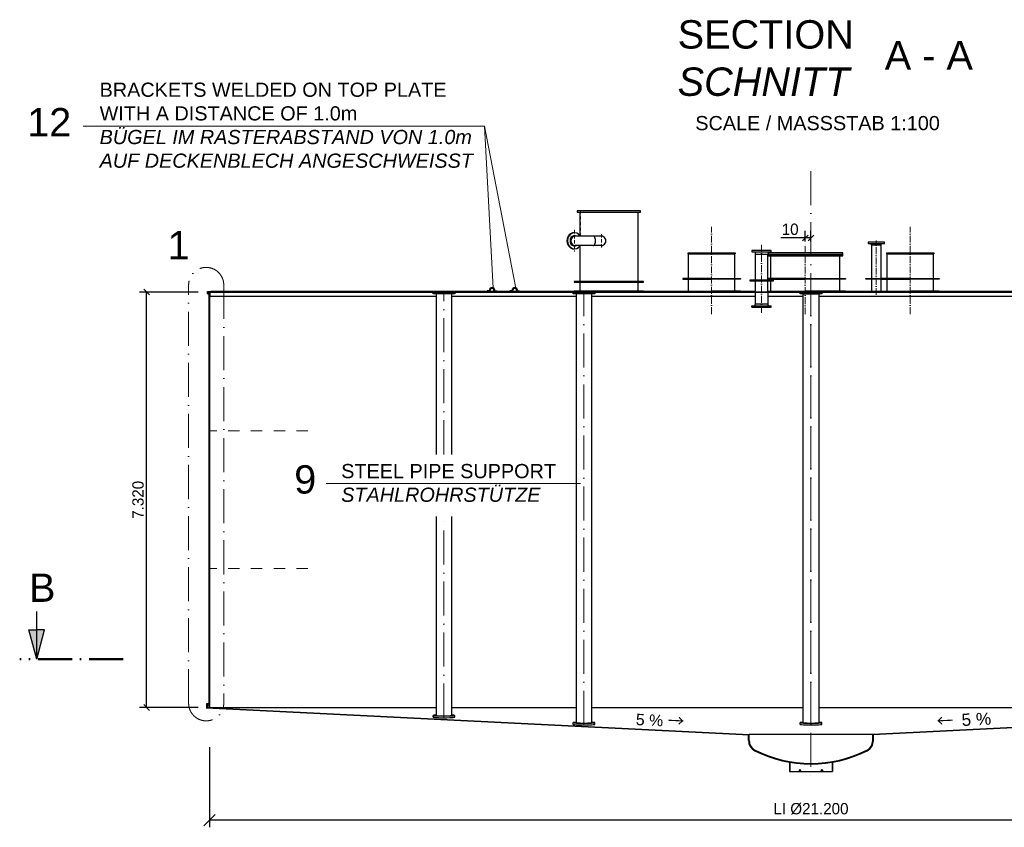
# Model space of a CAD drawing. Header units: millimetres. Extents: x -57642 to 5082813, y -177084 to 58112.
# Tile 2 of 256: x 26847 to 44196, y -176540 to -162306. Entities that reach past the tile are written whole.
import ezdxf

# ---------------------------------------------------------------- set-up
doc = ezdxf.new("R2010")
doc.units = ezdxf.units.MM
doc.linetypes.add('ACAD_ISO10W100', pattern=[18, 12, -3, 0, -3])
doc.linetypes.add('JIS_02_1.0', pattern=[2, 1, -1])
doc.layers.add('Bemaßung', color=7, linetype='Continuous', lineweight=9)
doc.layers.add('Beschriftung', color=7, linetype='Continuous', lineweight=9)
doc.styles.add('LBB3.5M1000', font='isocp.shx', dxfattribs={"height": 3.5})
doc.dimstyles.new('DIN', dxfattribs={"dimtxt": 2.5, "dimasz": 2.5, "dimexe": 1.25, "dimexo": 0.625, "dimtad": 1, "dimtih": 1, "dimdec": 4, "dimdsep": 46, "dimlunit": 6, "dimtxsty": 'Standard', "dimcen": 2.5, "dimadec": 0, "dimazin": 0, "dimtfac": 1, "dimtdec": 4, "dimtmove": 0, "dimatfit": 3, "dimfxl": 0, "dimtvp": 1, "dimtolj": 1, "dimtzin": 0, "dimarcsym": 0})

# ---------------------------------------------------------------- blocks, each defined once
blk = doc.blocks.new('_Oblique')
at = {"color": 0, "linetype": 'ByBlock', "lineweight": -2}
blk.add_line((-0.5, -0.5), (0.5, 0.5), dxfattribs=at)
blk = doc.blocks.new('*D514')
at = {"layer": 'Bemaßung', "color": 0, "lineweight": -2, "transparency": 16777216}
for p, q in [((29989, -167108), (28958, -167108)), ((29083, -174428), (29083, -167108)), ((29989, -174428), (28958, -174428))]:
    blk.add_line(p, q, dxfattribs=at)
at = {"layer": 'DEFPOINTS', "color": 0, "transparency": 16777216}
for p in [(29083, -167108), (30189, -167108), (30189, -174428)]:
    blk.add_point(p, dxfattribs=at)
at = {"layer": 'Bemaßung', "color": 0, "lineweight": -2, "transparency": 16777216, "xscale": 100, "yscale": 100, "zscale": 100}
for p, rotation in [((29083, -167108), 90), ((29083, -174428), 270)]:
    blk.add_blockref('_Oblique', p, dxfattribs=dict(at, rotation=rotation))
at = {"layer": 'Bemaßung', "color": 0, "transparency": 16777216, "insert": (28933, -170768), "char_height": 200, "attachment_point": 5, "rotation": 90}
blk.add_mtext('\\A1;7.320', dxfattribs=at)
blk = doc.blocks.new('*D513')
at = {"layer": 'Bemaßung', "color": 0, "lineweight": -2, "transparency": 16777216}
for p, q in [((40689, -166151), (40256, -166151)), ((40689, -166213), (40689, -166026)), ((40789, -166151), (40689, -166151)), ((40789, -166213), (40789, -166026))]:
    blk.add_line(p, q, dxfattribs=at)
at = {"layer": 'DEFPOINTS', "color": 0, "transparency": 16777216}
for p in [(40689, -166151), (40689, -166413), (40789, -166413)]:
    blk.add_point(p, dxfattribs=at)
at = {"layer": 'Bemaßung', "color": 0, "lineweight": -2, "transparency": 16777216, "xscale": 100, "yscale": 100, "zscale": 100, "rotation": 180}
blk.add_blockref('_Oblique', (40689, -166151), dxfattribs=at)
at = {"layer": 'Bemaßung', "color": 0, "lineweight": -2, "transparency": 16777216, "xscale": 100, "yscale": 100, "zscale": 100}
blk.add_blockref('_Oblique', (40789, -166151), dxfattribs=at)
at = {"layer": 'Bemaßung', "color": 0, "transparency": 16777216, "insert": (40422, -166001), "char_height": 200, "attachment_point": 5}
blk.add_mtext('\\A1;10', dxfattribs=at)
blk = doc.blocks.new('*D527')
at = {"layer": 'Bemaßung', "color": 0, "lineweight": -2, "transparency": 16777216}
for p, q in [((30189, -175128), (30189, -176540)), ((51389, -175128), (51389, -176540)), ((51389, -176415), (30189, -176415))]:
    blk.add_line(p, q, dxfattribs=at)
at = {"layer": 'DEFPOINTS', "color": 0, "transparency": 16777216}
for p in [(30189, -174428), (51389, -174428), (30189, -176415)]:
    blk.add_point(p, dxfattribs=at)
at = {"layer": 'Bemaßung', "color": 0, "lineweight": -2, "transparency": 16777216, "xscale": 200, "yscale": 200, "zscale": 200, "rotation": 180}
blk.add_blockref('_Oblique', (30189, -176415), dxfattribs=at)
at = {"layer": 'Bemaßung', "color": 0, "lineweight": -2, "transparency": 16777216, "xscale": 200, "yscale": 200, "zscale": 200}
blk.add_blockref('_Oblique', (51389, -176415), dxfattribs=at)
at = {"layer": 'Bemaßung', "color": 0, "transparency": 16777216, "insert": (40789, -176215), "char_height": 200, "attachment_point": 5}
blk.add_mtext('\\A1;LI %%c21.200', dxfattribs=at)

msp = doc.modelspace()

# ---------------------------------------------------------------- hatches: boundary and pattern name
h = msp.add_hatch(color=256)
h.dxf.hatch_style = 1
h.paths.add_polyline_path([(30189.44586, -169551.9218), (30183.44586, -169550.3141, 0.1881155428), (30183.44586, -169555.52949), (30189.44586, -169553.9218)])
h = msp.add_hatch(color=256)
h.dxf.hatch_style = 1
h.paths.add_polyline_path([(30189.44586, -171976.9218), (30183.44586, -171975.3141, 0.257442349), (30182.44586, -171980.79744), (30189.44586, -171978.9218)])
for points in [[(27147.13351, -173573.7245), (27147.13351, -173061.53202), (27009.89195, -173061.53202)], [(27147.13351, -173573.7245), (27284.37508, -173061.53202), (27147.13351, -173061.53202)]]:
    msp.add_hatch(color=256).paths.add_polyline_path(points)
h = msp.add_hatch(color=256)
h.dxf.hatch_style = 1
h.paths.add_polyline_path([(40605.62822, -175530.83636), (40606.00193, -175530.38415, 0.6301564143), (40581.44576, -175541.76438), (40581.44576, -175557.9218), (40588.4407, -175541.73659, -0.3080631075)])
h = msp.add_hatch(color=256)
h.dxf.hatch_style = 1
h.paths.add_polyline_path([(40991.62822, -175530.83636), (40992.00193, -175530.38415, 0.6301564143), (40967.44576, -175541.76438), (40967.44576, -175557.9218), (40974.4407, -175541.73659, -0.3080631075)])

# ---------------------------------------------------------------- linework, layer by layer
at = {"linetype": 'ACAD_ISO10W100', "lineweight": 18, "ltscale": 50}
for p, q in [((40789.44586, -164973.65901), (40789.44586, -175729.57692)), ((29823.87633, -174354.03116), (29823.87633, -166980.99171)), ((30442.36175, -166980.99171), (30442.36175, -174354.03116)), ((34322.28913, -169966.81058), (34322.28913, -167107.9218)), ((36789.44586, -174734.4218), (36789.44586, -167107.9218)), ((40789.44586, -174734.4218), (40789.44586, -167107.9218)), ((34322.28913, -174607.9218), (34322.28913, -171062.60507))]:
    msp.add_line(p, q, dxfattribs=at)
at = {"linetype": 'JIS_02_1.0', "lineweight": 18, "ltscale": 50}
msp.add_line((36727.17375, -165672.9218), (36727.17375, -166118.7718), dxfattribs=at)
for p, q in [((36717.17375, -165695.9218), (36717.17375, -166110.65794)), ((37737.17375, -165695.9218), (37737.17375, -166922.9218)), ((37096.21131, -166118.7718), (36633.6247, -166118.7718)), ((37096.21131, -166287.0718), (36633.6247, -166287.0718)), ((36717.17375, -166295.18565), (36717.17375, -166922.9218)), ((41855.29586, -166281.9218), (41847.44586, -166248.9218)), ((42023.59586, -166281.9218), (42031.44586, -166248.9218)), ((38624.44586, -166430.9218), (38624.44586, -166415.9218)), ((38624.44586, -166415.9218), (39454.44586, -166415.9218)), ((38624.44586, -166430.9218), (39454.44586, -166430.9218)), ((38633.44586, -166867.9218), (38633.44586, -166430.9218)), ((39445.44586, -166867.9218), (39445.44586, -166430.9218)), ((39454.44586, -166415.9218), (39454.44586, -166430.9218)), ((40083.14917, -166867.9218), (40083.14917, -166467.9218)), ((41295.14917, -166867.9218), (41295.14917, -166467.9218)), ((42124.44586, -166430.9218), (42124.44586, -166415.9218)), ((42124.44586, -166415.9218), (42954.44586, -166415.9218)), ((42124.44586, -166430.9218), (42954.44586, -166430.9218)), ((42133.44586, -166867.9218), (42133.44586, -166430.9218)), ((42945.44586, -166867.9218), (42945.44586, -166430.9218)), ((42954.44586, -166415.9218), (42954.44586, -166430.9218)), ((38633.44586, -167092.9218), (38633.44586, -166877.9218)), ((39445.44586, -167092.9218), (39445.44586, -166877.9218)), ((40083.14917, -166897.9218), (40083.14917, -166877.9218)), ((41295.14917, -167092.9218), (41295.14917, -166877.9218)), ((42133.44586, -167092.9218), (42133.44586, -166877.9218)), ((42945.44586, -167092.9218), (42945.44586, -166877.9218)), ((36717.17375, -166932.9218), (36717.17375, -167092.9218)), ((37737.17375, -166932.9218), (37737.17375, -167092.9218)), ((40083.14917, -167092.9218), (40083.14917, -166907.9218)), ((30153.43152, -167136.9218), (30183.44586, -167136.9218)), ((30183.44586, -167127.9218), (30189.44586, -167127.9218)), ((30183.44586, -169550.3141), (30183.44586, -167127.9218)), ((30189.44586, -167127.9218), (30189.44586, -174427.9218)), ((30189.44586, -167177.9218), (34185.78913, -167177.9218)), ((30199.44586, -167102.9218), (51379.44586, -167102.9218)), ((30199.44586, -167107.9218), (30199.44586, -167102.9218)), ((30199.44586, -167107.9218), (51379.44586, -167107.9218)), ((36617.17375, -167096.9218), (30213.43152, -167096.9218)), ((34132.28913, -167114.9218), (30254.94586, -167114.9218)), ((34458.78913, -167177.9218), (36652.94586, -167177.9218)), ((36599.44586, -167114.9218), (34512.28913, -167114.9218)), ((35111.11443, -167086.9218), (35086.11443, -167086.9218)), ((35086.11443, -167086.9218), (35086.11443, -167102.9218)), ((35086.11443, -167102.9218), (35111.11443, -167102.9218)), ((35128.43494, -167096.9218), (35213.79392, -167096.9218)), ((35231.11443, -167086.9218), (35256.11443, -167086.9218)), ((35256.11443, -167102.9218), (35231.11443, -167102.9218)), ((35256.11443, -167086.9218), (35256.11443, -167102.9218)), ((35256.11443, -167096.9218), (35485.38792, -167096.9218)), ((35510.38792, -167086.9218), (35485.38792, -167086.9218)), ((35485.38792, -167086.9218), (35485.38792, -167102.9218)), ((35485.38792, -167102.9218), (35510.38792, -167102.9218)), ((35527.70843, -167096.9218), (35613.06741, -167096.9218)), ((35630.38792, -167086.9218), (35655.38792, -167086.9218)), ((35655.38792, -167102.9218), (35630.38792, -167102.9218)), ((35655.38792, -167086.9218), (35655.38792, -167102.9218)), ((36925.94586, -167177.9218), (39809.89271, -167177.9218)), ((39809.89271, -167114.9218), (36979.44586, -167114.9218)), ((38533.44586, -167096.9218), (37837.17375, -167096.9218)), ((39809.89271, -167096.9218), (39545.44586, -167096.9218)), ((39809.89271, -167312.9218), (39809.89271, -167107.9218)), ((40028.99271, -167107.9218), (40028.99271, -167312.9218)), ((40599.44586, -167114.9218), (40028.99271, -167114.9218)), ((40028.99271, -167177.9218), (40652.94586, -167177.9218)), ((40925.94586, -167177.9218), (44652.94586, -167177.9218)), ((44599.44586, -167114.9218), (40979.44586, -167114.9218)), ((41755.29586, -167096.9218), (41395.14917, -167096.9218)), ((45079.73422, -167096.9218), (43045.44586, -167096.9218)), ((39749.44271, -167374.9218), (39749.44271, -167350.9218)), ((39749.44271, -167350.9218), (40089.44271, -167350.9218)), ((39749.44271, -167374.9218), (40089.44271, -167374.9218)), ((39800.85331, -167350.9218), (39809.89271, -167312.9218)), ((39809.89271, -167312.9218), (40028.99271, -167312.9218)), ((40038.03211, -167350.9218), (40028.99271, -167312.9218)), ((40089.44271, -167374.9218), (40089.44271, -167350.9218)), ((30183.44586, -169550.3141), (30189.44586, -169551.9218)), ((30183.44586, -169555.52949), (30189.44586, -169553.9218)), ((30183.44586, -171975.3141), (30183.44586, -169555.52949)), ((30182.44586, -171980.79744), (30189.44586, -171978.9218)), ((30182.44586, -171980.79744), (30182.44586, -174427.5718)), ((30183.44586, -171975.3141), (30189.44586, -171976.9218)), ((27147.13351, -173573.7245), (27147.13351, -172733.81053)), ((27147.13351, -173573.7245), (27009.89195, -173061.53202)), ((27009.89195, -173061.53202), (27147.13351, -173061.53202)), ((27147.13351, -173573.7245), (27284.37508, -173061.53202)), ((27284.37508, -173061.53202), (27147.13351, -173061.53202)), ((30134.44586, -174425.1718), (39701.44586, -174903.5218)), ((30134.44586, -174433.18179), (39701.44586, -174911.53179)), ((30145.44586, -174355.7218), (30164.44675, -174355.72179)), ((30159.44586, -174434.45933), (30159.44586, -174426.44936)), ((30168.44401, -174355.7218), (30182.44586, -174355.7218)), ((30179.44586, -174435.43534), (30179.44586, -174427.42539)), ((30189.44586, -174427.9218), (34185.78913, -174427.9218)), ((34458.78913, -174427.9218), (36652.94586, -174427.9218)), ((36925.94586, -174427.9218), (40652.94586, -174427.9218)), ((40925.94586, -174427.9218), (44652.94586, -174427.9218)), ((51444.44586, -174425.1718), (41877.44586, -174903.5218)), ((51444.44586, -174433.18179), (41877.44586, -174911.53179)), ((34132.28913, -174598.43365), (34132.28913, -174568.43365)), ((34512.26893, -174598.4711), (34512.27041, -174568.43367)), ((36599.44586, -174724.93365), (36599.44586, -174694.93365)), ((36979.42565, -174724.9711), (36979.42713, -174694.93367)), ((40599.44586, -174724.93365), (40599.44586, -174694.93365)), ((40979.42565, -174724.9711), (40979.42713, -174694.93367)), ((39689.44586, -175010.93179), (39689.44586, -174910.93179)), ((39701.44586, -175010.93179), (39701.44586, -174903.5218)), ((41877.44586, -174903.5218), (39701.44586, -174903.5218)), ((41877.44586, -175010.93179), (41877.44586, -174903.5218)), ((41889.44586, -175010.93179), (41889.44586, -174910.93179)), ((40408.44586, -175391.6324), (40408.44586, -175557.9218)), ((40416.44586, -175393.02389), (40416.44586, -175557.9218)), ((41162.44588, -175393.02389), (41162.44589, -175557.92178)), ((41170.44588, -175391.63239), (41170.44589, -175557.92178)), ((40408.44586, -175557.9218), (41170.44589, -175557.92178))]:
    msp.add_line(p, q)
at = {"linetype": 'ACAD_ISO10W100', "lineweight": 18, "ltscale": 5}
for p, q in [((36623.1247, -166012.44229), (36623.1247, -166393.4013)), ((37096.21131, -166084.54625), (37096.21131, -166321.29734))]:
    msp.add_line(p, q, dxfattribs=at)
at = {"linetype": 'ACAD_ISO10W100', "lineweight": 18, "ltscale": 10}
for p, q in [((39039.44586, -167494.90283), (39039.44586, -165957.4218)), ((42539.44586, -167494.90283), (42539.44586, -165957.4218)), ((41939.44586, -167157.9218), (41939.44586, -166198.09342)), ((39919.44271, -166274.9218), (39919.44271, -167474.9218)), ((40689.14917, -167497.90283), (40689.14917, -166250.18711))]:
    msp.add_line(p, q, dxfattribs=at)
at = {"linetype": 'Continuous', "lineweight": -2, "ltscale": 10}
for p, q in [((39800.85331, -166398.9218), (39809.89271, -166436.9218)), ((39809.89271, -166897.9218), (39809.89271, -166436.9218)), ((39809.89271, -166436.9218), (40028.99271, -166436.9218)), ((40038.03211, -166398.9218), (40028.99271, -166436.9218)), ((40028.99271, -166897.9218), (40028.99271, -166436.9218)), ((39809.89271, -167102.9218), (39809.89271, -166907.9218)), ((40028.99271, -167102.9218), (40028.99271, -166907.9218))]:
    msp.add_line(p, q, dxfattribs=at)
at = {"linetype": 'ACAD_ISO10W100', "lineweight": 18}
for p, q in [((35111.11443, -167094.9218), (35081.11443, -167094.9218)), ((35231.11443, -167094.9218), (35261.11443, -167094.9218)), ((35510.38792, -167094.9218), (35480.38792, -167094.9218)), ((35630.38792, -167094.9218), (35660.38792, -167094.9218))]:
    msp.add_line(p, q, dxfattribs=at)
at = {"linetype": 'JIS_02_1.0', "lineweight": 18, "ltscale": 200}
for p, q in [((31922.11488, -169551.9218), (30189.44586, -169551.9218)), ((31922.11488, -169553.9218), (30189.44586, -169553.9218)), ((31922.11488, -171976.9218), (30189.44586, -171976.9218)), ((31922.11488, -171978.9218), (30189.44586, -171978.9218))]:
    msp.add_line(p, q, dxfattribs=at)
at = {"linetype": 'ACAD_ISO10W100', "lineweight": 50, "ltscale": 50}
msp.add_line((28670.83818, -173573.7245), (26847.13351, -173573.7245), dxfattribs=at)
at = {"linetype": 'ACAD_ISO10W100', "lineweight": 18, "ltscale": 0.5}
msp.add_line((30169.44586, -174421.93737), (30169.44586, -174439.94734), dxfattribs=at)
for points in [[(36667.17375, -165695.9218), (37787.17375, -165695.9218), (37787.17375, -165672.9218), (36667.17375, -165672.9218)], [(41796.94586, -166248.9218), (42081.94586, -166248.9218), (42081.94586, -166226.9218), (41796.94586, -166226.9218)], [(39749.44271, -166398.9218), (40089.44271, -166398.9218), (40089.44271, -166374.9218), (39749.44271, -166374.9218)], [(40029.14917, -166467.9218), (41349.14917, -166467.9218), (41349.14917, -166442.9218), (40029.14917, -166442.9218)], [(41755.29586, -166867.9218), (42033.44586, -166867.9218), (42033.44586, -166877.9218), (41755.29586, -166877.9218)], [(36617.17375, -166932.9218), (37837.17375, -166932.9218), (37837.17375, -166922.9218), (36617.17375, -166922.9218)], [(34512.28913, -167137.9218), (34132.28913, -167137.9218), (34132.28913, -167107.9218), (34512.28913, -167107.9218)], [(36979.44586, -167137.9218), (36599.44586, -167137.9218), (36599.44586, -167107.9218), (36979.44586, -167107.9218)], [(36617.17375, -167102.9218), (37837.17375, -167102.9218), (37837.17375, -167092.9218), (36617.17375, -167092.9218)], [(40979.44586, -167137.9218), (40599.44586, -167137.9218), (40599.44586, -167107.9218), (40979.44586, -167107.9218)], [(41755.29586, -167092.9218), (42033.44901, -167092.9218), (42033.44901, -167102.9218), (41755.29586, -167102.9218)]]:
    msp.add_lwpolyline(points, close=True)
for points in [[(42023.59586, -167092.9218), (42023.59586, -166281.9218), (41855.29586, -166281.9218), (41855.29586, -167092.9218)], [(40029.14917, -166436.26404), (40029.14917, -166442.9218), (41349.14917, -166442.9218), (41349.14917, -166412.9218), (40034.7018, -166412.9218)], [(39039.44586, -166867.9218), (38533.44586, -166867.9218), (38533.44586, -166877.9218), (39039.44586, -166877.9218)], [(39039.44586, -166867.9218), (39545.44586, -166867.9218), (39545.44586, -166877.9218), (39039.44586, -166877.9218)], [(40689.14917, -166867.9218), (40028.99271, -166867.9218)], [(40028.99271, -166877.9218), (40689.14917, -166877.9218)], [(40689.14917, -166867.9218), (41395.14917, -166867.9218), (41395.14917, -166877.9218), (40689.14917, -166877.9218)], [(42539.44586, -166867.9218), (42033.44586, -166867.9218), (42033.44586, -166877.9218), (42539.44586, -166877.9218)], [(42539.44586, -166867.9218), (43045.44586, -166867.9218), (43045.44586, -166877.9218), (42539.44586, -166877.9218)], [(34458.78913, -169966.81058), (34458.78913, -167137.9218), (34185.78913, -167137.9218), (34185.78913, -169966.81058)], [(36717.17375, -167092.9218), (36617.17375, -167092.9218), (36617.17375, -167102.9218), (37837.17375, -167102.9218), (37837.17375, -167092.9218), (37737.17375, -167092.9218)], [(36925.94586, -174694.93365), (36925.94586, -167137.9218), (36652.94586, -167137.9218), (36652.94586, -174694.93365)], [(38533.44586, -167102.9218), (38533.44586, -167092.9218), (39039.44586, -167092.9218)], [(39545.44586, -167102.9218), (39545.44586, -167092.9218), (39039.44586, -167092.9218)], [(40028.99271, -167102.9218), (40028.99271, -167092.9218), (40689.14917, -167092.9218)], [(40652.94586, -174694.93365), (40652.94586, -167137.9218), (40925.94586, -167137.9218), (40925.94586, -174694.93365)], [(41395.14917, -167102.9218), (41395.14917, -167092.9218), (40689.14917, -167092.9218)], [(42033.44586, -167102.9218), (42033.44586, -167092.9218), (42539.44586, -167092.9218)], [(43045.44586, -167102.9218), (43045.44586, -167092.9218), (42539.44586, -167092.9218)], [(34185.78913, -171062.60507), (34185.78913, -174568.43365)], [(34458.78913, -174568.43365), (34458.78913, -171062.60507)]]:
    msp.add_lwpolyline(points)
at = {"linetype": 'Continuous', "lineweight": -2, "ltscale": 10}
msp.add_lwpolyline([(39709.89271, -166907.9218), (40128.99271, -166907.9218), (40128.99271, -166897.9218), (39709.89271, -166897.9218)], close=True, dxfattribs=at)
msp.add_lwpolyline([(30153.43152, -167136.9218), (30153.43152, -167096.9218), (30213.43152, -167096.9218), (30213.43152, -167099.9218, -0.4142135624), (30210.43152, -167102.9218), (30165.43152, -167102.9218, 0.4142135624), (30159.43152, -167108.9218), (30159.43152, -167133.9218, -0.4142135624), (30156.43152, -167136.9218), (30153.43152, -167136.9218)], format="xyb")
for points in [[(30189.44586, -167177.9218), (30189.44586, -167107.9218), (30259.44586, -167107.9218), (30259.44586, -167110.4218, -0.4142135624), (30254.94586, -167114.9218), (30205.44586, -167114.9218, 0.4142135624), (30196.44586, -167123.9218), (30196.44586, -167173.4218, -0.4142135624), (30191.94586, -167177.9218)], [(30145.44586, -174425.7218), (30145.44586, -174355.7218), (30148.44586, -174355.7218, -0.4142135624), (30151.44586, -174358.7218), (30151.44586, -174387.7218), (30177.44586, -174387.7218, -0.4142135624), (30180.44586, -174390.7218), (30180.44586, -174390.7218, -0.4142135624), (30177.44586, -174393.7218), (30151.44586, -174393.7218), (30151.44586, -174422.7218, -0.4142135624), (30148.44586, -174425.7218)], [(40581.44576, -175541.76438), (40581.44576, -175557.9218), (40611.44595, -175557.9218), (40611.44595, -175541.76438, 0.9878469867)], [(40581.44576, -175557.9218), (40588.4407, -175541.73659, -0.3080631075), (40605.62822, -175530.83636), (40606.00193, -175530.38415, 0.6301564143), (40581.44576, -175541.76438), (40581.44576, -175557.9218)], [(40997.44595, -175541.76438), (40997.44595, -175557.9218), (40967.44576, -175557.9218), (40967.44576, -175541.76438, -0.9878469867)], [(40967.44576, -175557.9218), (40974.4407, -175541.73659, -0.3080631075), (40991.62822, -175530.83636), (40992.00193, -175530.38415, 0.6301564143), (40967.44576, -175541.76438), (40967.44576, -175557.9218)]]:
    msp.add_lwpolyline(points, format="xyb", close=True)
at = {"linetype": 'ACAD_ISO10W100', "lineweight": 18, "ltscale": 50}
for centre, start, end in [((30133.11904, -166980.99171), 0, 180), ((30133.11904, -174354.03116), 180, 0)]:
    msp.add_arc(centre, 309.24271, start, end, dxfattribs=at)
for centre, radius, start, end in [((35171.11443, -167074.9218), 48, 0, 180), ((35171.11443, -167074.9218), 32, 0, 180), ((35570.38792, -167074.9218), 48, 0, 180), ((35570.38792, -167074.9218), 32, 0, 180), ((35111.11443, -167074.9218), 12, 270, 0), ((35111.11443, -167074.9218), 28, 270, 0), ((35231.11443, -167074.9218), 28, 180, 270), ((35231.11443, -167074.9218), 12, 180, 270), ((35510.38792, -167074.9218), 12, 270, 0), ((35510.38792, -167074.9218), 28, 270, 0), ((35630.38792, -167074.9218), 28, 180, 270), ((35630.38792, -167074.9218), 12, 180, 270), ((30190.13168, -169552.9218), 7.17637, 158.692556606, 201.307443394), ((30187.91777, -171978.9625), 5.77138, 140.790782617, 198.538251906), ((39889.44586, -175010.93179), 200, 180, 243.25631605), ((39889.44586, -175010.93179), 188, 180, 243.25631605), ((41689.44586, -175010.93179), 188, 296.74368395, 0), ((41689.44586, -175010.93179), 200, 296.74368395, 0), ((40789.44586, -173224.87468), 2200, 243.25631605, 296.74368395), ((40789.44586, -173224.87468), 2188, 243.25631605, 296.74368395)]:
    msp.add_arc(centre, radius, start, end)
at = {"linetype": 'ACAD_ISO10W100', "lineweight": 18}
for centre, radius, start, end in [((35171.11443, -167074.9218), 40, 0, 180), ((35570.38792, -167074.9218), 40, 0, 180), ((35111.11443, -167074.9218), 20, 270, 0), ((35231.11443, -167074.9218), 20, 180, 270), ((35510.38792, -167074.9218), 20, 270, 0), ((35630.38792, -167074.9218), 20, 180, 270)]:
    msp.add_arc(centre, radius, start, end, dxfattribs=at)
for centre, major_axis, ratio, start_param, end_param in [((36613.6247, -166202.9218), (0, 142.5), 0.8660254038, 6.2446857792, 9.4632774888), ((36623.1247, -166202.9218), (0, 142.5), 0.8660254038, 5.3440998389, 10.363863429), ((36623.1247, -166202.9218), (0, 92), 0.8660254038, 5.8670894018, 9.8408738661), ((36633.6247, -166202.9218), (0, 84.15), 0.8660254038, 0, 3.1415926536), ((36952.44452, -166202.9218), (0, 84.15), 0.5, 3.1415926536, 6.2831853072), ((37096.21131, -166202.9218), (0, 84.15), 0.9442535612, 3.1415926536, 6.2831853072), ((34322.28913, -174568.43365), (190, 0), 0.0499376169, 2.3723260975, 7.0524518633), ((34322.28913, -174598.43365), (190, 0), 0.0499376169, 3.1415926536, 6.2871277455), ((34322.28913, -174568.43365), (136.5, 0), 0.05, 3.1415926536, 6.2831853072), ((36789.44586, -174694.93365), (190, 0), 0.0499376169, 2.3723260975, 7.0524518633), ((36789.44586, -174694.93365), (136.5, 0), 0.05, 3.1415926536, 6.2831853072), ((40789.44586, -174694.93365), (190, 0), 0.0499376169, 2.3723260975, 7.0524518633), ((40789.44586, -174694.93365), (136.5, 0), 0.05, 3.1415926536, 6.2831853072), ((36789.44586, -174724.93365), (190, 0), 0.0499376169, 3.1415926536, 6.2871277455), ((40789.44586, -174724.93365), (190, 0), 0.0499376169, 3.1415926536, 6.2871277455)]:
    msp.add_ellipse(centre, major_axis=major_axis, ratio=ratio, start_param=start_param, end_param=end_param)
at = {"layer": 'Beschriftung'}
for p, q in [((35034.30376, -164182.17488), (27968.37712, -164182.17488)), ((35034.30376, -164182.17488), (35187.92546, -167039.6444)), ((35034.30376, -164182.17488), (35587.19895, -167039.6444)), ((36730.87674, -170477.7128), (32246.75771, -170477.7128))]:
    msp.add_line(p, q, dxfattribs=at)

# ---------------------------------------------------------------- texts
at = {"char_height": 200, "attachment_point": 1, "style": 'LBB3.5M1000'}
for s, insert, width, rotation in [('{\\fSimSun|b0|i0|c134|p2;\\H1.0833x;←\\fSimSun|b0|i0|c0|p2; \\fArial|b0|i0|c0|p34;5 %}', (42996.07517, -174560.28084), 1007.2192783, 2.793914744), ('{\\fArial|b0|i0|c0|p34;\\C256;5 % \\fSimSun|b0|i0|c134|p2;\\H1.0833x;→}', (37710.21763, -174520.18121), 876.3880745, 357.206085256)]:
    msp.add_mtext(s, dxfattribs=dict(at, insert=insert, width=width, rotation=rotation))
at = {"layer": 'Beschriftung', "attachment_point": 1, "style": 'LBB3.5M1000'}
for s, insert, char_height, width in [('{\\fArial|b0|i0|c0|p34;SECTION\\P\\fArial|b0|i1|c0|p34;SCHNITT}', (38440.39812, -162314.78337), 500, 6886.1586466), ('{\\fArial|b0|i0|c0|p34;A - A}', (42089.76723, -162684.30387), 500, 3455.9744854), ('{\\fArial|b0|i0|c0|p34;BRACKETS WELDED ON TOP PLATE\\PWITH A DISTANCE OF 1.0m\\P\\fArial|b0|i1|c0|p34;BÜGEL IM RASTERABSTAND VON 1.0m\\PAUF DECKENBLECH ANGESCHWEISST}', (28255.36921, -163415.22344), 250, 6698.3565065), ('{\\fArial|b0|i0|c0|p34;12}', (26978.66003, -163862.87281), 500, 787.9242064), ('{\\fArial|b0|i0|c0|p34;SCALE / MASSSTAB 1:100}', (38750.829, -164003.54414), 250, 4418.1246375), ('{\\fArial|b0|i0|c0|p34;1}', (29452.75924, -166030.50079), 500, 787.9242064), ('{\\fArial|b0|i0|c0|p34;9}', (31683.85169, -170158.41074), 500, 787.9242064), ('{\\fArial|b0|i0|c0|p34;STEEL PIPE SUPPORT\\P\\fArial|b0|i1|c0|p34;STAHLROHRSTÜTZE}', (32512.10347, -170136.31809), 250, 6698.3565065), ('{\\fArial|b0|i0|c0|p34;B}', (27010.81147, -172066.57116), 500, 335.8461916)]:
    msp.add_mtext(s, dxfattribs=dict(at, insert=insert, char_height=char_height, width=width))

# ---------------------------------------------------------------- dimensions: what is measured, and where the dimension line sits
at = {"layer": 'Bemaßung'}
dim = msp.add_linear_dim(base=(40689.14917, -166150.86154), p1=(40789.44586, -166412.9218), p2=(40689.14917, -166412.9218), text='10', dimstyle='DIN', override={"dimscale": 100, "dimtxt": 2, "dimasz": 1, "dimexo": 2, "dimgap": 0.5, "dimtih": 0, "dimdec": 2, "dimblk1": 'Oblique', "dimblk2": 'Oblique', "dimsah": 1}, dxfattribs=at)
dim.commit()
dim.dimension.update_dxf_attribs({"geometry": '*D513', "text_midpoint": (40422.48251, -166150.86154), "dimtype": 160})
dim = msp.add_linear_dim(base=(29083.07503, -167107.9218), p1=(30189.44586, -174427.9218), p2=(30189.44586, -167107.9218), angle=90, dimstyle='DIN', override={"dimscale": 100, "dimtxt": 2, "dimasz": 1, "dimexo": 2, "dimgap": 0.5, "dimtih": 0, "dimdec": 2, "dimblk1": 'Oblique', "dimblk2": 'Oblique', "dimsah": 1}, dxfattribs=at)
dim.commit()
dim.dimension.update_dxf_attribs({"geometry": '*D514', "text_midpoint": (28933.07503, -170767.9218)})
dim = msp.add_linear_dim(base=(30189.44586, -176414.66346), p1=(51389.44586, -174427.9218), p2=(30189.44586, -174427.9218), text='LI %%c21.200', dimstyle='DIN', override={"dimscale": 100, "dimtxt": 2, "dimasz": 2, "dimexo": 7, "dimgap": 1, "dimtih": 0, "dimblk1": 'Oblique', "dimblk2": 'Oblique', "dimsah": 1, "dimtmove": 2}, dxfattribs=at)
dim.commit()
dim.dimension.update_dxf_attribs({"geometry": '*D527', "text_midpoint": (40789.44586, -176214.66346)})

doc.saveas('drawing.dxf')
